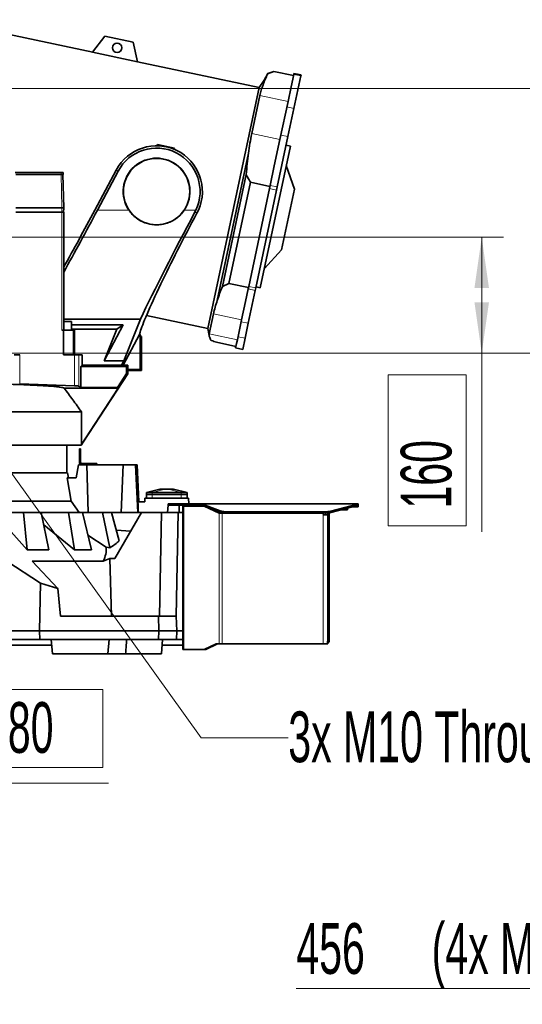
# Model space of a CAD drawing. Header units: millimetres. Extents: x 0 to 12118, y 0 to 8400.
# Tile 19 of 128: x 2785 to 3478, y 2880 to 4239. Entities that reach past the tile are written whole.
import ezdxf

# ---------------------------------------------------------------- set-up
doc = ezdxf.new("R2010")
doc.units = ezdxf.units.MM
doc.header["$LTSCALE"] = 20
doc.styles.add('SLDTEXTSTYLE0', font='TXT', dxfattribs={"width": 0.605})
doc.dimstyles.new('SLDDIMSTYLE2', dxfattribs={"dimtxt": 70, "dimasz": 70, "dimexe": 0, "dimexo": 0.0625, "dimgap": 17.5, "dimtad": 1, "dimdec": 1, "dimrnd": 1e-09, "dimzin": 12, "dimdsep": 46, "dimtxsty": 'SLDTEXTSTYLE0', "dimsah": 1, "dimcen": 0.09, "dimadec": 0, "dimazin": 3, "dimtfac": 1, "dimtofl": 0, "dimtmove": 0, "dimatfit": 3, "dimfxl": 1, "dimfrac": 2, "dimtolj": 1, "dimtzin": 12, "dimarcsym": 0})
doc.dimstyles.new('SLDDIMSTYLE3', dxfattribs={"dimtxt": 70, "dimasz": 70, "dimexe": 0, "dimexo": 0.0625, "dimgap": 17.5, "dimtad": 0, "dimtih": 1, "dimtoh": 1, "dimdec": 1, "dimrnd": 1e-09, "dimzin": 12, "dimdsep": 46, "dimtxsty": 'SLDTEXTSTYLE0', "dimblk1": 'NONE', "dimsah": 1, "dimcen": 0, "dimadec": 0, "dimazin": 3, "dimtfac": 1, "dimtmove": 0, "dimatfit": 3, "dimldrblk": 'NONE', "dimfxl": 1, "dimfrac": 2, "dimtolj": 1, "dimtzin": 12, "dimarcsym": 0})
doc.dimstyles.new('SLDDIMSTYLE6', dxfattribs={"dimtxt": 70, "dimasz": 70, "dimexe": 0, "dimexo": 0.0625, "dimgap": -17.5, "dimtad": 1, "dimdec": 1, "dimrnd": 1e-09, "dimzin": 12, "dimdsep": 46, "dimtxsty": 'SLDTEXTSTYLE0', "dimsah": 1, "dimcen": 0.09, "dimadec": 0, "dimazin": 3, "dimtfac": 1, "dimtofl": 0, "dimtmove": 0, "dimatfit": 3, "dimfxl": 1, "dimfrac": 2, "dimtolj": 1, "dimarcsym": 0})
doc.dimstyles.new('SLDDIMSTYLE7', dxfattribs={"dimtxt": 70, "dimasz": 70, "dimexe": 0, "dimexo": 0.0625, "dimgap": -17.5, "dimtad": 1, "dimdec": 1, "dimrnd": 1e-09, "dimzin": 12, "dimdsep": 46, "dimtxsty": 'SLDTEXTSTYLE0', "dimsah": 1, "dimcen": 0.09, "dimadec": 0, "dimazin": 3, "dimtfac": 1, "dimtmove": 0, "dimatfit": 0, "dimfxl": 1, "dimfrac": 2, "dimtolj": 1, "dimarcsym": 0})

# ---------------------------------------------------------------- blocks, each defined once
blk = doc.blocks.new('SW_SYMBOL_HOLE_DEPTH')
at = {"color": 0, "linetype": 'Continuous', "lineweight": 18}
for p, q in [((0, 17500), (16000, 17500)), ((8000, 17500), (8000, 1500)), ((2000, 11100), (8000, 1500)), ((14000, 11100), (8000, 1500))]:
    blk.add_line(p, q, dxfattribs=at)
blk = doc.blocks.new('_D_34')
at = {"color": 7, "linetype": 'Continuous', "lineweight": 0}
for p, q in [((4053.7, 3907.4), (4053.7, 2871.9)), ((4509.7, 3297.8), (4509.7, 2871.9)), ((4053.7, 2901.9), (3166.4, 2901.9)), ((4053.7, 2901.9), (4509.7, 2901.9))]:
    blk.add_line(p, q, dxfattribs=at)
at = {"color": 7, "linetype": 'Continuous', "lineweight": 18}
for points in [[(4053.7, 2901.9), (4123.7, 2891.9), (4123.7, 2911.9)], [(4509.7, 2901.9), (4439.7, 2911.9), (4439.7, 2891.9)]]:
    blk.add_solid(points, dxfattribs=at)
at = {"color": 7, "linetype": 'Continuous', "lineweight": 18, "xscale": 0.0045117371, "yscale": 0.0045117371, "zscale": 0.0045117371}
blk.add_blockref('SW_SYMBOL_HOLE_DEPTH', (3727.7, 2912), dxfattribs=at)
at = {"color": 7, "linetype": 'Continuous', "lineweight": 18, "char_height": 70, "attachment_point": 1, "style": 'SLDTEXTSTYLE0'}
for s, insert in [('456', (3166.4, 2992.3)), ('(4x M12', (3353.1, 2992.3)), ('20)', (3824.4, 2992.3))]:
    blk.add_mtext(s, dxfattribs=dict(at, insert=insert))
blk = doc.blocks.new('_D_47')
at = {"color": 7, "linetype": 'Continuous', "lineweight": 0}
for p, q in [((2308.6, 4143.9), (3618.5, 4143.9)), ((3588.5, 4143.9), (3588.5, 3778.9)), ((2578.6, 3778.9), (3618.5, 3778.9))]:
    blk.add_line(p, q, dxfattribs=at)
at = {"color": 7, "linetype": 'Continuous', "lineweight": 18}
for points in [[(3588.5, 4143.9), (3578.5, 4073.9), (3598.5, 4073.9)], [(3588.5, 3778.9), (3598.5, 3848.9), (3578.5, 3848.9)]]:
    blk.add_solid(points, dxfattribs=at)
at = {"color": 7, "linetype": 'Continuous', "lineweight": 18, "insert": (3498.3, 3881.2), "char_height": 70, "attachment_point": 1, "rotation": 90, "style": 'SLDTEXTSTYLE0'}
blk.add_mtext('365', dxfattribs=at)
blk = doc.blocks.new('_D_49')
at = {"color": 7, "linetype": 'Continuous', "lineweight": 0}
for p, q in [((2586.6, 3938.9), (3452.1, 3938.9)), ((3422.1, 3778.9), (3422.1, 3938.9)), ((2586.6, 3778.9), (3452.1, 3778.9)), ((3422.1, 3778.9), (3422.1, 3532.3)), ((3293.2, 3540.4), (3293.2, 3748.9)), ((3293.2, 3748.9), (3400.7, 3748.9)), ((3400.7, 3748.9), (3400.7, 3540.4)), ((3400.7, 3540.4), (3293.2, 3540.4))]:
    blk.add_line(p, q, dxfattribs=at)
at = {"color": 7, "linetype": 'Continuous', "lineweight": 18}
for points in [[(3422.1, 3938.9), (3412.1, 3868.9), (3432.1, 3868.9)], [(3422.1, 3778.9), (3432.1, 3848.9), (3412.1, 3848.9)]]:
    blk.add_solid(points, dxfattribs=at)
at = {"color": 7, "linetype": 'Continuous', "lineweight": 18, "insert": (3310.4, 3564.4), "char_height": 70, "attachment_point": 1, "rotation": 90, "style": 'SLDTEXTSTYLE0'}
blk.add_mtext('160', dxfattribs=at)
blk = doc.blocks.new('_D_50')
at = {"color": 7, "linetype": 'Continuous', "lineweight": 0}
for p, q in [((2574.6, 3926.9), (2574.6, 3155.6)), ((2654.6, 3766.9), (2654.6, 3155.6)), ((2744.5, 3207.1), (2744.5, 3314.5)), ((2744.5, 3314.5), (2899.5, 3314.5)), ((2899.5, 3314.5), (2899.5, 3207.1)), ((2899.5, 3207.1), (2744.5, 3207.1)), ((2574.6, 3185.6), (2454.6, 3185.6)), ((2574.6, 3185.6), (2654.6, 3185.6)), ((2654.6, 3185.6), (2907.5, 3185.6))]:
    blk.add_line(p, q, dxfattribs=at)
at = {"color": 7, "linetype": 'Continuous', "lineweight": 18}
for points in [[(2574.6, 3185.6), (2504.6, 3195.6), (2504.6, 3175.6)], [(2654.6, 3185.6), (2724.6, 3175.6), (2724.6, 3195.6)]]:
    blk.add_solid(points, dxfattribs=at)
at = {"color": 7, "linetype": 'Continuous', "lineweight": 18, "insert": (2768.5, 3297.3), "char_height": 70, "attachment_point": 1, "style": 'SLDTEXTSTYLE0'}
blk.add_mtext('80', dxfattribs=at)
blk = doc.blocks.new('_D_51')
at = {"color": 7, "linetype": 'Continuous', "lineweight": 0}
for p, q in [((2652, 3782.5), (2657.3, 3775.2)), ((2657.3, 3775.2), (3035.3, 3247.9)), ((3035.3, 3247.9), (3155.3, 3247.9))]:
    blk.add_line(p, q, dxfattribs=at)
at = {"color": 7, "linetype": 'Continuous', "lineweight": 18}
blk.add_solid([(2657.3, 3775.2), (2689.9, 3712.5), (2706.2, 3724.1)], dxfattribs=at)
at = {"color": 7, "linetype": 'Continuous', "lineweight": 18, "insert": (3155.3, 3284.4), "char_height": 70, "attachment_point": 1, "style": 'SLDTEXTSTYLE0'}
blk.add_mtext('3x M10 Through', dxfattribs=at)
blk = doc.blocks.new('_None')

msp = doc.modelspace()

# ---------------------------------------------------------------- linework, layer by layer
at = {"color": 7, "linetype": 'Continuous', "lineweight": 35}
for p, q in [((2885.564203, 4194.182654), (2674.548817, 4239.038085)), ((2885.436931, 4194.013763), (2902.165211, 4216.212369)), ((2902.165211, 4216.212369), (2941.291012, 4207.895418)), ((2941.291012, 4207.895418), (2947.5434, 4180.811823)), ((2885.436931, 4194.013763), (2947.5434, 4180.811823)), ((3115.140183, 4145.381808), (2947.49583, 4181.017881)), ((3126.940019, 4164.944959), (3121.924688, 4155.399318)), ((3126.803366, 4164.302097), (3135.535969, 4167.538047)), ((3126.803366, 4164.302097), (3126.940019, 4164.944959)), ((3135.554103, 4167.623357), (3126.940019, 4164.944959)), ((3135.554103, 4167.623357), (3135.535969, 4167.538047)), ((3135.535969, 4167.538047), (3162.541578, 4161.797478)), ((3162.559713, 4161.882789), (3135.554103, 4167.623357)), ((3162.9064, 4163.513727), (3159.230979, 4146.223279)), ((3163.181161, 4164.806295), (3162.9064, 4163.513727)), ((3172.687851, 4161.434489), (3163.164411, 4116.632949)), ((3163.183484, 4164.817224), (3163.181161, 4164.806295)), ((3172.964934, 4162.737986), (3163.183484, 4164.817224)), ((3172.962611, 4162.727057), (3172.687851, 4161.434489)), ((3172.964934, 4162.737986), (3172.962611, 4162.727057)), ((3079.793141, 3979.097153), (3115.140183, 4145.381808)), ((3121.924688, 4155.399318), (3115.140183, 4145.381808)), ((3120.526573, 4148.822104), (3121.924688, 4155.399318)), ((3159.230979, 4146.223279), (3154.941067, 4126.042055)), ((3104.963925, 4081.879838), (3116.106246, 4134.297152)), ((3154.941067, 4126.042055), (3143.798745, 4073.624741)), ((3163.164411, 4116.632949), (3154.87767, 4077.649267)), ((3154.87767, 4077.649267), (3140.1526, 4008.377471)), ((2974.201054, 4065.012649), (2974.697989, 4066.867144)), ((2974.697989, 4066.867144), (2998.173469, 4061.876973)), ((3158.24935, 4064.654085), (3116.664595, 3869.025079)), ((3143.798745, 4073.624741), (3136.054058, 4037.191065)), ((3158.24935, 4064.654085), (3152.38048, 4065.901628)), ((2997.902037, 4060.163352), (2998.173469, 4061.876973)), ((3057.300899, 3851.386767), (3100.560999, 4054.897171)), ((3136.054058, 4037.191065), (3130.37115, 4010.456708)), ((3163.959356, 4004.945732), (3152.553921, 4037.860826)), ((2778.614112, 4028.370777), (2842.253723, 4028.370777)), ((2779.32025, 4025.370777), (2841.82628, 4025.370777)), ((2841.82628, 4025.370777), (2843.518332, 4025.370777)), ((2842.253723, 4028.370777), (2844.596868, 4028.370777)), ((2843.518332, 4025.370777), (2844.596868, 4025.370777)), ((2845.597671, 3979.370777), (2844.462152, 4025.370777)), ((2844.596868, 4025.370777), (2844.596868, 4028.370777)), ((2917.875352, 4031.515308), (2888.421557, 3976.120777)), ((2891.982886, 3976.120777), (2920.651752, 4030.039071)), ((3064.399372, 3870.732225), (3097.244491, 4025.246973)), ((3103.071739, 4014.815137), (3073.380822, 3875.13884)), ((3103.071739, 4014.815137), (3130.077349, 4009.074569)), ((3130.37115, 4010.456708), (3129.423051, 4005.996525)), ((3140.1526, 4008.377471), (3139.204501, 4003.917287)), ((3129.423051, 4005.996525), (3100.739687, 3871.060107)), ((3139.204501, 4003.917287), (3110.521137, 3868.980869)), ((3163.959356, 4004.945732), (3146.16781, 3921.248176)), ((2779.32025, 3979.370777), (2842.961799, 3979.370777)), ((2842.960829, 3973.370777), (2779.321219, 3973.370777)), ((2845.596868, 3973.370777), (2842.960829, 3973.370777)), ((2845.597671, 3979.370777), (2842.961799, 3979.370777)), ((2845.44956, 3973.370777), (2845.597671, 3979.370777)), ((2845.596868, 3810.370777), (2845.596868, 3973.370777)), ((3026.606051, 3973.70217), (3027.822126, 3976.120777)), ((3029.383928, 3972.225147), (3031.284146, 3976.120777)), ((3044.446099, 3812.812497), (3079.793141, 3979.097153)), ((3122.360024, 3895.818338), (3146.16781, 3921.248176)), ((3064.399372, 3870.732225), (3073.380822, 3875.13884)), ((3073.380822, 3875.13884), (3100.386431, 3869.398272)), ((3100.001366, 3867.586792), (3096.280361, 3850.081902)), ((3100.739687, 3871.060107), (3100.001366, 3867.586792)), ((3109.782817, 3865.507554), (3100.141264, 3820.15037)), ((3110.521137, 3868.980869), (3109.782817, 3865.507554)), ((3110.795724, 3870.272622), (3116.664595, 3869.025079)), ((3096.280361, 3850.081902), (3090.959668, 3825.051532)), ((3046.196143, 3805.415959), (3052.124848, 3833.306629)), ((2951.239313, 3825.708011), (2845.596868, 3825.708011)), ((2845.596868, 3822.370777), (2856.501414, 3822.370777)), ((2856.501414, 3810.370777), (2856.501414, 3822.370777)), ((2928.394707, 3768.231471), (2951.239313, 3825.708011)), ((2959.624867, 3830.842902), (3044.446099, 3812.812497)), ((3090.959668, 3825.051532), (3085.030963, 3797.160861)), ((3100.141264, 3820.15037), (3095.731981, 3799.407586)), ((2842.960829, 3810.370777), (2845.08215, 3810.370777)), ((2845.08215, 3810.370777), (2845.08215, 3776.370777)), ((2845.08215, 3810.370777), (2858.475801, 3810.370777)), ((2927.484695, 3817.739201), (2856.501414, 3817.739201)), ((2856.501414, 3811.870777), (2918.837269, 3811.870777)), ((2858.475801, 3810.370777), (2860.217471, 3810.370777)), ((2860.217471, 3776.370777), (2860.217471, 3810.370777)), ((2901.492405, 3768.231471), (2927.484695, 3817.739201)), ((2918.837269, 3811.870777), (2901.492405, 3768.231471)), ((2927.484695, 3817.739201), (2918.837269, 3811.870777)), ((2927.65274, 3762.370777), (2950.079448, 3804.54928)), ((2950.079448, 3804.54928), (2951.01316, 3807.921307)), ((2951.056374, 3804.54928), (2950.079448, 3804.54928)), ((2951.056374, 3756.44301), (2951.056374, 3804.54928)), ((2951.580452, 3802.219878), (2951.056374, 3804.54928)), ((3044.446099, 3812.812497), (3046.179781, 3803.086517)), ((2952.628607, 3801.870777), (2951.580452, 3802.219878)), ((2952.628607, 3754.870777), (2952.628607, 3801.870777)), ((3056.106966, 3793.876677), (3083.112576, 3788.136109)), ((3083.948179, 3792.067073), (3082.689721, 3786.146854)), ((3085.030963, 3797.160861), (3083.948179, 3792.067073)), ((3095.731981, 3799.407586), (3092.471171, 3784.067616)), ((3082.689721, 3786.146854), (3082.659404, 3786.004234)), ((3082.659404, 3786.004234), (3092.440855, 3783.924996)), ((3092.471171, 3784.067616), (3092.440855, 3783.924996)), ((2777.199899, 3776.370777), (2784.828714, 3776.370777)), ((2860.638499, 3776.370777), (2845.08215, 3776.370777)), ((2866.468954, 3776.370777), (2860.638499, 3776.370777)), ((2871.03279, 3776.370777), (2866.468954, 3776.370777)), ((2871.03279, 3776.370777), (2871.03279, 3762.370777)), ((2928.394707, 3768.231471), (2901.492405, 3768.231471)), ((2925.278521, 3762.370777), (2928.394707, 3768.231471)), ((2871.03279, 3762.370777), (2869.198518, 3760.536505)), ((2869.198518, 3731.593004), (2869.198518, 3760.536505)), ((2869.198518, 3760.536505), (2932.129989, 3760.536505)), ((2871.03279, 3762.370777), (2933.964261, 3762.370777)), ((2933.964261, 3750.422134), (2872.561891, 3655.870777)), ((2932.129989, 3750.965471), (2919.549362, 3731.593004)), ((2932.129989, 3760.536505), (2933.964261, 3762.370777)), ((2932.129989, 3760.536505), (2932.129989, 3750.965471)), ((2932.129989, 3750.965471), (2933.964261, 3750.422134)), ((2933.964261, 3750.422134), (2933.964261, 3762.370777)), ((2933.964261, 3756.44301), (2951.056374, 3756.44301)), ((2933.964261, 3754.870777), (2952.628607, 3754.870777)), ((2951.056374, 3756.44301), (2952.628607, 3754.870777)), ((2784.828714, 3736.516427), (2860.638499, 3733.869091)), ((2920.544644, 3730.719985), (2845.967464, 3730.719985)), ((2866.468954, 3733.411789), (2869.198518, 3731.593004)), ((2919.549362, 3731.593004), (2869.198518, 3731.593004)), ((2920.544644, 3730.719985), (2869.924857, 3652.772348)), ((2919.549362, 3731.593004), (2920.544644, 3730.719985)), ((2869.924857, 3697.940761), (2394.471521, 3697.940761)), ((2869.924857, 3652.772348), (2869.924857, 3697.940761)), ((2869.924857, 3652.194999), (2872.311935, 3655.870777)), ((2872.311935, 3655.870777), (2872.561891, 3655.870777)), ((2869.924857, 3651.870777), (2379.128607, 3651.870777)), ((2785.461079, 3651.688237), (2785.461079, 3651.870777)), ((2820.424989, 3651.688237), (2785.461079, 3651.688237)), ((2820.424989, 3651.688237), (2820.424989, 3651.870777)), ((2833.432329, 3651.688237), (2833.432329, 3651.870777)), ((2847.943155, 3651.688237), (2833.432329, 3651.688237)), ((2847.943155, 3651.688237), (2847.943155, 3651.870777)), ((2849.628607, 3613.870777), (2849.628607, 3651.870777)), ((2867.128607, 3644.370777), (2867.128607, 3646.870777)), ((2867.128607, 3646.870777), (2868.628607, 3646.870777)), ((2867.128607, 3628.370777), (2867.128607, 3644.370777)), ((2868.628607, 3644.370777), (2867.128607, 3644.370777)), ((2868.628607, 3646.870777), (2868.628607, 3644.370777)), ((2868.628607, 3628.370777), (2868.628607, 3644.370777)), ((2869.924857, 3651.870777), (2869.924857, 3652.772348)), ((2866.117741, 3624.870777), (2862.853153, 3606.870777)), ((2866.117741, 3624.870777), (2877.402752, 3624.870777)), ((2887.128607, 3626.370777), (2870.628607, 3626.370777)), ((2877.402752, 3624.870777), (2927.661142, 3624.870777)), ((2879.249974, 3558.870777), (2877.402752, 3624.870777)), ((2887.128607, 3624.870777), (2887.128607, 3626.370777)), ((2887.128607, 3626.370777), (2891.128607, 3626.370777)), ((2891.128607, 3626.370777), (2891.128607, 3624.870777)), ((2925.002424, 3558.870777), (2927.661142, 3624.870777)), ((2927.661142, 3624.870777), (2944.555489, 3624.870777)), ((2947.627659, 3558.870777), (2944.555489, 3624.870777)), ((2944.555489, 3624.870777), (2946.628607, 3624.870777)), ((2949.301404, 3573.870777), (2946.628607, 3624.870777)), ((2398.326591, 3613.870777), (2850.930623, 3613.870777)), ((2855.910258, 3574.627701), (2850.475708, 3606.870777)), ((2862.853153, 3606.870777), (2850.475708, 3606.870777)), ((2852.164912, 3606.870777), (2850.930623, 3613.870777)), ((2978.128607, 3591.370777), (2959.628607, 3586.370777)), ((2978.128609, 3591.370777), (2978.381243, 3591.370777)), ((2978.381243, 3591.370777), (2985.452311, 3591.370777)), ((2985.452311, 3591.370777), (2989.804903, 3591.370777)), ((2989.804903, 3591.370777), (2996.875971, 3591.370777)), ((2996.875971, 3591.370777), (2997.128607, 3591.370777)), ((3015.628607, 3586.370777), (2997.128607, 3591.370777)), ((2397.69851, 3574.627701), (2855.910258, 3574.627701)), ((2855.910258, 3574.627701), (2866.760338, 3558.870777)), ((2947.879786, 3573.870777), (2957.278973, 3573.870777)), ((2957.278973, 3573.870777), (2957.628607, 3578.870777)), ((3017.628607, 3578.870777), (2957.628607, 3578.870777)), ((2959.618607, 3578.870777), (2959.618607, 3583.870777)), ((2959.618607, 3583.870777), (2967.618607, 3583.870777)), ((2959.628607, 3586.370777), (2967.628607, 3586.370777)), ((2959.628607, 3586.370777), (2959.628607, 3583.870777)), ((2967.618607, 3583.870777), (3007.638607, 3583.870777)), ((2967.628607, 3586.370777), (3007.628607, 3586.370777)), ((3007.628607, 3586.370777), (3015.628607, 3586.370777)), ((3007.638607, 3583.870777), (3015.638607, 3583.870777)), ((3015.628607, 3586.370777), (3015.628607, 3583.870777)), ((3015.638607, 3583.870777), (3015.638607, 3578.870777)), ((3018.188022, 3570.870777), (3017.628607, 3578.870777)), ((2988.753721, 3558.870777), (2989.628607, 3568.870777)), ((2989.628607, 3568.870777), (2989.628607, 3570.870777)), ((2989.628607, 3570.870777), (2992.557539, 3570.870777)), ((2992.557539, 3568.870777), (2989.628607, 3568.870777)), ((2992.557539, 3570.870777), (2996.699675, 3570.870777)), ((2992.557539, 3568.870777), (2996.699675, 3568.870777)), ((2996.699675, 3570.870777), (2999.628607, 3570.870777)), ((2999.628607, 3568.870777), (2996.699675, 3568.870777)), ((2999.628607, 3568.870777), (2999.628607, 3570.870777)), ((2999.628607, 3570.870777), (3002.557539, 3570.870777)), ((3002.557539, 3568.870777), (2999.628607, 3568.870777)), ((3002.557539, 3570.870777), (3036.628607, 3570.870777)), ((3002.557539, 3568.870777), (3036.628607, 3568.870777)), ((3004.628607, 3568.870777), (3004.628607, 3558.870777)), ((3009.629928, 3568.870777), (3009.629928, 3567.870777)), ((3009.629928, 3369.870777), (3009.629928, 3567.870777)), ((3009.629928, 3567.870777), (3011.387287, 3567.870777)), ((3038.21914, 3567.870777), (3011.387287, 3567.870777)), ((3012.629928, 3568.870777), (3012.629928, 3567.870777)), ((3036.628607, 3570.870777), (3248.820611, 3570.870777)), ((3036.628607, 3570.870777), (3036.628607, 3568.870777)), ((3036.628607, 3568.870777), (3037.117833, 3568.683392)), ((3037.117833, 3570.496008), (3061.354927, 3561.212662)), ((3037.117833, 3568.683392), (3037.117833, 3570.496008)), ((3037.117833, 3568.683392), (3061.354927, 3559.400047)), ((3038.21914, 3567.870777), (3039.239422, 3567.870777)), ((3060.006082, 3557.870777), (3039.337174, 3567.614193)), ((3062.127402, 3557.870777), (3048.172177, 3564.449333)), ((3068.070357, 3560.117936), (3208.760645, 3560.117936)), ((3214.060634, 3560.760323), (3242.228586, 3568.200505)), ((3214.060634, 3558.947707), (3242.228586, 3566.387889)), ((3237.153607, 3562.790777), (3228.610198, 3562.790777)), ((3237.153607, 3562.790777), (3237.153607, 3565.047402)), ((3251.628607, 3566.870777), (3243.868348, 3566.870777)), ((3247.97172, 3570.496008), (3248.820611, 3570.870777)), ((3247.97172, 3570.496008), (3247.97172, 3568.683392)), ((3247.97172, 3568.683392), (3248.820611, 3568.870777)), ((3248.820611, 3568.870777), (3248.820611, 3570.870777)), ((3248.820611, 3570.870777), (3251.628607, 3570.870777)), ((3251.628607, 3568.870777), (3248.820611, 3568.870777)), ((3251.628607, 3570.870777), (3251.628607, 3568.870777)), ((3251.628607, 3568.870777), (3251.628607, 3566.870777)), ((2790.049107, 3558.870777), (2760.700309, 3558.870777)), ((2795.134422, 3507.265258), (2790.049107, 3558.870777)), ((2814.415964, 3558.870777), (2790.049107, 3558.870777)), ((2814.415964, 3558.870777), (2825.013025, 3507.265258)), ((2852.268585, 3558.870777), (2814.415964, 3558.870777)), ((2860.578414, 3507.265258), (2852.268585, 3558.870777)), ((2871.389228, 3558.870777), (2852.268585, 3558.870777)), ((2871.389228, 3558.870777), (2884.024117, 3507.265258)), ((2898.974775, 3558.870777), (2871.389228, 3558.870777)), ((2909.294757, 3510.316944), (2898.974775, 3558.870777)), ((2911.546163, 3558.870777), (2898.974775, 3558.870777)), ((2911.546163, 3558.870777), (2921.995046, 3519.836843)), ((2952.712773, 3558.870777), (2911.546163, 3558.870777)), ((2916.153953, 3495.549043), (2952.712773, 3558.870777)), ((2980.640958, 3558.870777), (2952.712773, 3558.870777)), ((2977.536712, 3415.870777), (2980.640958, 3558.870777)), ((2980.640958, 3558.870777), (3003.628607, 3558.870777)), ((3000.524361, 3415.870777), (3003.628607, 3558.870777)), ((3009.628607, 3558.870777), (3003.628607, 3558.870777)), ((3009.628607, 3395.870777), (3009.628607, 3558.870777)), ((3060.006082, 3557.870777), (3064.248723, 3557.870777)), ((3202.628607, 3557.870777), (3064.248723, 3557.870777)), ((3068.070357, 3558.30532), (3208.760645, 3558.30532)), ((3204.628607, 3555.870777), (3209.628607, 3555.870777)), ((3206.628607, 3558.30532), (3206.628607, 3555.870777)), ((3209.628607, 3557.974938), (3209.628607, 3558.32127)), ((3209.628607, 3381.870777), (3209.628607, 3557.974938)), ((3211.628607, 3558.482855), (3211.628607, 3557.974938)), ((3211.628607, 3381.870777), (3211.628607, 3557.974938)), ((2762.084903, 3544.830956), (2795.134422, 3507.265258)), ((2817.927719, 3541.769246), (2860.578414, 3507.265258)), ((2918.022247, 3534.678045), (2937.98555, 3533.362479)), ((2879.001123, 3527.781006), (2904.149693, 3511.106557)), ((2795.134422, 3507.265258), (2825.013025, 3507.265258)), ((2860.578414, 3507.265258), (2884.024117, 3507.265258)), ((2904.149693, 3511.106557), (2909.294757, 3510.316944)), ((2813.504512, 3461.262005), (2767.290062, 3491.961106)), ((2801.915424, 3491.961106), (2899.934429, 3491.961106)), ((2801.915424, 3491.961106), (2837.426345, 3454.305518)), ((2909.105284, 3495.549043), (2911.240369, 3415.870777)), ((2909.105284, 3495.549043), (2916.153953, 3495.549043)), ((2813.504512, 3461.262005), (2812.364025, 3395.870777)), ((2837.426345, 3454.305518), (2813.504512, 3461.262005)), ((2837.426345, 3454.305518), (2841.002913, 3415.870777)), ((2976.194447, 3415.870777), (2841.002913, 3415.870777)), ((2976.628607, 3395.870777), (2976.194447, 3415.870777)), ((2976.194447, 3415.870777), (3000.580452, 3415.870777)), ((3000.580452, 3415.870777), (3001.628607, 3395.870777)), ((2812.364025, 3395.870777), (2766.628555, 3395.870777)), ((2766.712394, 3383.870777), (2812.573317, 3383.870777)), ((2976.628607, 3395.870777), (2812.364025, 3395.870777)), ((2812.364025, 3395.870777), (2812.573317, 3383.870777)), ((2812.573317, 3383.870777), (2976.368111, 3383.870777)), ((2828.133179, 3383.870777), (2829.882952, 3363.870777)), ((2906.383406, 3363.870777), (2908.133179, 3383.870777)), ((2976.368111, 3383.870777), (2976.628607, 3395.870777)), ((3000.999714, 3383.870777), (2976.368111, 3383.870777)), ((3001.628607, 3395.870777), (2976.628607, 3395.870777)), ((2980.22017, 3363.870777), (2981.969943, 3383.870777)), ((3001.628607, 3395.870777), (3000.999714, 3383.870777)), ((3009.628607, 3383.870777), (3000.999714, 3383.870777)), ((3001.628607, 3395.870777), (3009.628607, 3395.870777)), ((3009.628607, 3383.870777), (3009.628607, 3395.870777)), ((2828.841837, 3375.770777), (2511.628607, 3375.770777)), ((3009.629928, 3375.770777), (2981.261285, 3375.770777)), ((3011.387287, 3369.870777), (3009.629928, 3369.870777)), ((3011.387287, 3369.870777), (3038.21914, 3369.870777)), ((3040.340461, 3369.870777), (3038.21914, 3369.870777)), ((3039.337174, 3370.12736), (3055.763441, 3377.870777)), ((3041.458495, 3370.12736), (3057.884762, 3377.870777)), ((3060.006082, 3377.870777), (3055.763441, 3377.870777)), ((3064.248723, 3377.870777), (3060.006082, 3377.870777)), ((3203.628607, 3377.870777), (3064.248723, 3377.870777)), ((3209.628607, 3377.870777), (3203.628607, 3377.870777)), ((3209.616485, 3378.399705), (3209.616485, 3381.650911)), ((3209.628607, 3378.406675), (3209.628607, 3377.870777)), ((2906.383406, 3363.870777), (2829.882952, 3363.870777)), ((2930.801788, 3363.870777), (2906.383406, 3363.870777)), ((2980.22017, 3363.870777), (2930.799601, 3363.870777)), ((2930.801788, 3363.870777), (2931.054677, 3366.761315))]:
    msp.add_line(p, q, dxfattribs=at)
at = {"color": 8, "linetype": 'Continuous', "lineweight": 18}
for p, q in [((3172.687851, 4161.434489), (3162.9064, 4163.513727)), ((3172.962611, 4162.727057), (3163.181161, 4164.806295)), ((3116.106246, 4134.297152), (3154.941067, 4126.042055)), ((3163.164411, 4116.632949), (3153.38296, 4118.712187)), ((3104.963925, 4081.879838), (3143.798745, 4073.624741)), ((3154.87767, 4077.649267), (3145.096219, 4079.728505)), ((2842.961799, 3979.370777), (2841.82628, 4025.370777)), ((2842.253723, 4028.370777), (2842.253723, 4025.370777)), ((2917.875352, 4031.515308), (2920.651752, 4030.039071)), ((3140.1526, 4008.377471), (3130.37115, 4010.456708)), ((3139.204501, 4003.917287), (3129.423051, 4005.996525)), ((2842.813687, 3973.370777), (2842.961799, 3979.370777)), ((2842.960829, 3973.370777), (2842.960829, 3810.370777)), ((2935.424577, 3976.120777), (2891.982886, 3976.120777)), ((3027.822126, 3976.120777), (3011.832638, 3976.120777)), ((3029.383928, 3972.225147), (3026.606051, 3973.70217)), ((3109.782817, 3865.507554), (3100.001366, 3867.586792)), ((3110.521137, 3868.980869), (3100.739687, 3871.060107)), ((3052.124848, 3833.306629), (3090.959668, 3825.051532)), ((3100.141264, 3820.15037), (3090.359813, 3822.229608)), ((2858.475801, 3810.370777), (2858.475801, 3776.370777)), ((3046.196143, 3805.415959), (3085.030963, 3797.160861)), ((3095.731981, 3799.407586), (3085.95053, 3801.486824)), ((3092.471171, 3784.067616), (3082.689721, 3786.146854)), ((2784.828714, 3736.516427), (2784.828714, 3776.370777)), ((2860.638499, 3776.370777), (2860.638499, 3733.869091)), ((2866.468954, 3776.370777), (2866.468954, 3733.411789)), ((2959.628607, 3586.370777), (2978.381243, 3591.370777)), ((2967.628607, 3586.370777), (2985.452311, 3591.370777)), ((3007.628607, 3586.370777), (2989.804903, 3591.370777)), ((3015.628607, 3586.370777), (2996.875971, 3591.370777)), ((2967.618607, 3583.870777), (2967.618607, 3578.870777)), ((2967.628607, 3586.370777), (2967.628607, 3583.870777)), ((3007.628607, 3586.370777), (3007.628607, 3583.870777)), ((3007.638607, 3578.870777), (3007.638607, 3583.870777)), ((2992.557539, 3570.870777), (2992.557539, 3568.870777)), ((2996.699675, 3568.870777), (2996.699675, 3570.870777)), ((3002.557539, 3570.870777), (3002.557539, 3568.870777)), ((3011.387287, 3369.870777), (3011.387287, 3567.870777)), ((3013.508607, 3568.870777), (3013.508607, 3567.870777)), ((3247.97172, 3570.496008), (3037.117833, 3570.496008)), ((3039.909314, 3567.614193), (3039.337174, 3567.614193)), ((3061.354927, 3559.400047), (3061.354927, 3561.212662)), ((3068.070357, 3560.117936), (3068.070357, 3558.30532)), ((3208.760645, 3558.30532), (3208.760645, 3560.117936)), ((3214.060634, 3560.760323), (3214.060634, 3558.947707)), ((3242.228586, 3566.387889), (3242.228586, 3568.200505)), ((3060.006082, 3377.870777), (3060.006082, 3557.870777)), ((3062.127402, 3559.132609), (3062.127402, 3557.870777)), ((3064.248723, 3558.62611), (3064.248723, 3557.870777)), ((3064.248723, 3377.870777), (3064.248723, 3557.870777)), ((3203.628607, 3558.30532), (3203.628607, 3556.870777)), ((3203.628607, 3377.870777), (3203.628607, 3556.870777)), ((3211.628607, 3557.974938), (3209.628607, 3557.974938)), ((3039.337174, 3370.12736), (3041.458495, 3370.12736)), ((3209.628607, 3381.870777), (3211.628607, 3381.870777))]:
    msp.add_line(p, q, dxfattribs=at)
at = {"color": 7, "linetype": 'Continuous', "lineweight": 35}
for centre, radius in [((2919.233026, 4200.316153), 6.5), ((2973.628607, 4001.870777), 45.763655)]:
    msp.add_circle(centre, radius, dxfattribs=at)
for centre, radius, start, end in [((2973.628607, 4001.870777), 63.144467, 335.933602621, 152), ((2973.628607, 4001.870777), 60, 334.585313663, 152), ((2973.628607, 4001.870777), 46.071797, 326.01953145, 213.980468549), ((2870.628607, 3628.370777), 3.5, 180, 270), ((2870.628607, 3628.370777), 2, 180, 270), ((3038.207687, 3565.256722), 2.614079, 64.400455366, 89.748953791), ((3067.774194, 3579.445911), 19.330244, 250.604680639, 270.877876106), ((3208.895101, 3581.19349), 21.075983, 269.63447519, 284.187211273), ((3236.847941, 3589.994513), 22.448388, 283.868219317, 299.704494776), ((3236.847941, 3588.181897), 22.448388, 283.868219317, 299.704494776), ((3067.774194, 3577.633295), 19.330244, 250.604680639, 270.877876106), ((3202.628607, 3556.870777), 1, 0, 90), ((3208.895101, 3579.380875), 21.075983, 269.63447519, 284.187211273), ((3038.207687, 3372.484831), 2.614079, 270.251046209, 295.599544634), ((3040.329007, 3372.484831), 2.614079, 270.251046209, 295.599544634), ((3207.628607, 3381.870777), 4, 299.799705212, 0), ((3207.628607, 3381.870777), 2, 353.688542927, 0)]:
    msp.add_arc(centre, radius, start, end, dxfattribs=at)
for centre, major_axis, ratio, start_param, end_param in [((2878.331126, 3976.120777), (122.592517, 229.930117), 0.0462452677, 4.3566097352, 4.737040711), ((2878.331126, 3976.120777), (90.611861, 169.948347), 0.0462452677, 4.2577016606, 4.737040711), ((3041.543053, 3976.120777), (122.592517, 229.930117), 0.0462452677, 1.6059639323, 2.3082664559), ((3041.543053, 3976.120777), (90.611861, 169.948347), 0.0462452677, 1.6183655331, 2.2346848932), ((3078.527883, 4041.663519), (127.922627, 239.927079), 0.0462452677, 2.364806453, 2.9373853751), ((2846.496363, 3733.375236), (20, 0), 0.0349207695, 0.0523598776, 0.7853981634), ((2624.628607, -3375.196222), (0, 9851.127874), 0.0462945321, 5.4932420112, 5.4953879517), ((2624.628607, 3547.188559), (312.204616, 0), 0.2875955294, 5.8600196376, 5.9736423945), ((2624.628607, 3508.200266), (279.659481, 0), 0.3303721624, 6.1065032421, 6.3146466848), ((2624.628607, 3552.591363), (347.118527, 0), 0.2867777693, 5.6282997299, 5.6729925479)]:
    msp.add_ellipse(centre, major_axis=major_axis, ratio=ratio, start_param=start_param, end_param=end_param, dxfattribs=at)
for points, knots in [([(3120.526573, 4148.822104), (3121.457872, 4151.429821), (3123.321097, 4156.647008), (3125.64235, 4161.749829), (3126.803366, 4164.302097)], [0, 0, 0, 0, 0.4998320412, 1, 1, 1, 1]), ([(3116.106246, 4134.297152), (3116.684993, 4136.752499), (3117.843332, 4141.666783), (3119.631724, 4146.435835), (3120.526573, 4148.822104)], [0, 0, 0, 0, 0.4996345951, 1, 1, 1, 1]), ([(3100.560999, 4054.897171), (3101.135248, 4059.41977), (3102.284567, 4068.471447), (3104.07038, 4077.408242), (3104.963925, 4081.879838)], [0, 0, 0, 0, 0.4996421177, 1, 1, 1, 1]), ([(3097.244491, 4025.246973), (3097.680162, 4030.204287), (3098.55178, 4040.122053), (3099.891118, 4049.971093), (3100.560999, 4054.897171)], [0, 0, 0, 0, 0.4998417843, 1, 1, 1, 1]), ([(3103.071739, 4014.815137), (3101.865163, 4016.870012), (3099.8388, 4020.321034), (3097.991739, 4023.828137), (3097.244491, 4025.246973)], [0, 0, 0, 0, 0.5954392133, 1, 1, 1, 1]), ([(2935.424577, 3976.120777), (2936.945608, 3974.092895), (2939.987927, 3970.036791), (2945.751612, 3965.026132), (2952.204068, 3961.000219), (2959.293802, 3958.055615), (2966.836821, 3956.319093), (2974.65827, 3955.823484), (2982.482414, 3956.66148), (2990.089729, 3958.781165), (2997.222827, 3962.172136), (3003.222886, 3966.404467), (3008.139466, 3971.100336), (3010.60162, 3974.44735), (3011.832638, 3976.120777)], [0, 0, 0, 0, 0.0845209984, 0.1690561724, 0.2534882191, 0.3379276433, 0.4244844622, 0.5110430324, 0.5986345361, 0.6862235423, 0.7737967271, 0.8613599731, 0.930683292, 1, 1, 1, 1]), ([(3057.300899, 3851.386767), (3058.369306, 3854.639489), (3060.506839, 3861.147118), (3063.10157, 3867.536474), (3064.399372, 3870.732225)], [0, 0, 0, 0, 0.4998320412, 1, 1, 1, 1]), ([(3052.124848, 3833.306629), (3052.829594, 3836.354723), (3054.240118, 3842.455368), (3056.280142, 3848.408184), (3057.300899, 3851.386767)], [0, 0, 0, 0, 0.4996345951, 1, 1, 1, 1]), ([(3046.677439, 3801.410354), (3046.439125, 3802.110383), (3045.962157, 3803.511442), (3046.11811, 3804.780817), (3046.196143, 3805.415959)], [0, 0, 0, 0, 0.4996421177, 1, 1, 1, 1]), ([(3048.671423, 3796.742539), (3048.223634, 3797.543754), (3047.327773, 3799.146693), (3046.894263, 3800.655641), (3046.677439, 3801.410354)], [0, 0, 0, 0, 0.4998417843, 1, 1, 1, 1]), ([(3056.106966, 3793.876677), (3053.888314, 3794.718014), (3051.347197, 3795.681633), (3048.972738, 3796.623072), (3048.671423, 3796.742539)], [0, 0, 0, 0, 0.8731014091, 1, 1, 1, 1]), ([(2845.967464, 3730.719985), (2845.423008, 3730.921255), (2844.330734, 3731.325038), (2840.963145, 3731.924848), (2837.097267, 3732.418539), (2833.302388, 3732.807898), (2829.657835, 3733.138306), (2825.033762, 3733.503496), (2819.567693, 3733.875957), (2813.912825, 3734.216132), (2808.394856, 3734.514535), (2802.698421, 3734.794107), (2796.873307, 3735.055623), (2790.160458, 3735.331751), (2782.459263, 3735.618914), (2774.013458, 3735.901206), (2765.488571, 3736.158018), (2757.247167, 3736.38281), (2748.997177, 3736.587077), (2740.862714, 3736.770273), (2731.829055, 3736.954828), (2721.843394, 3737.13664), (2711.202541, 3737.305244), (2700.728793, 3737.448912), (2690.826054, 3737.565664), (2681.109915, 3737.662966), (2671.702574, 3737.741736), (2661.434131, 3737.811408), (2650.293705, 3737.867501), (2638.660437, 3737.903577), (2627.421288, 3737.918074), (2616.975894, 3737.913792), (2606.890961, 3737.89333), (2597.272889, 3737.858967), (2585.488192, 3737.798724), (2571.594703, 3737.698414), (2556.400431, 3737.546814), (2542.192047, 3737.366853), (2529.42629, 3737.171634), (2518.037154, 3736.967312), (2507.625579, 3736.754957), (2497.768078, 3736.529062), (2487.683723, 3736.269164), (2477.765401, 3735.981724), (2468.171861, 3735.667416), (2458.235945, 3735.304393), (2452.009641, 3735.032964), (2448.49778, 3734.879868)], [0, 0, 0, 0, 0.0323920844, 0.0649842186, 0.0978322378, 0.1143639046, 0.1308955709, 0.1545747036, 0.1783316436, 0.197942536, 0.2175975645, 0.2352426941, 0.2529199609, 0.2706813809, 0.2932767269, 0.3159397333, 0.336074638, 0.3562573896, 0.3744355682, 0.3926489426, 0.4104022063, 0.4329817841, 0.4556289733, 0.4757498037, 0.4959184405, 0.5140838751, 0.5322844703, 0.5500252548, 0.5725911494, 0.5952245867, 0.6153330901, 0.6354893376, 0.6536434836, 0.6718327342, 0.6895623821, 0.7202609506, 0.7511303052, 0.7778926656, 0.8047678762, 0.8290504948, 0.8494954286, 0.8722093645, 0.8949920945, 0.9195971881, 0.9442897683, 0.9685774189, 1, 1, 1, 1]), ([(2869.924857, 3697.940761), (2866.008699, 3703.458609), (2858.175035, 3714.496206), (2850.037122, 3725.311437), (2845.967464, 3730.719985)], [0, 0, 0, 0, 0.4999138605, 1, 1, 1, 1]), ([(3204.628607, 3555.870777), (3204.517549, 3555.881506), (3204.295387, 3555.90297), (3203.996327, 3556.072788), (3203.769745, 3556.323899), (3203.646743, 3556.605561), (3203.633861, 3556.793946), (3203.628607, 3556.870777)], [0, 0, 0, 0, 0.213853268, 0.4277912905, 0.6401944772, 0.8532568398, 1, 1, 1, 1]), ([(2931.04947, 3366.76177), (2931.256335, 3369.129477), (2931.754255, 3374.828519), (2932.214179, 3380.535059), (2932.483024, 3383.870777)], [0, 0, 0, 0, 0.4154568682, 1, 1, 1, 1])]:
    msp.add_open_spline(points, degree=3, knots=knots, dxfattribs=at)
msp.add_open_spline([(3036.628607, 3570.870777), (3036.710145, 3570.8546), (3036.87322, 3570.822245), (3037.036296, 3570.604754), (3037.117833, 3570.496008)], degree=3, dxfattribs=at)

# ---------------------------------------------------------------- dimensions: what is measured, and where the dimension line sits
at = {"color": 7, "linetype": 'Continuous', "lineweight": 18}
for base, p1, p2, dimstyle, picture, middle in [((3588.522931, 3778.870777), (2304.628607, 4143.870777), (2574.628607, 3778.870777), 'SLDDIMSTYLE2', '_D_47', (3588.522931, 3961.370777)), ((3422.149342, 3938.870777), (2582.628607, 3778.870777), (2582.628607, 3938.870777), 'SLDDIMSTYLE6', '_D_49', (3422.149342, 3644.623395))]:
    dim = msp.add_linear_dim(base=base, p1=p1, p2=p2, angle=90, dimstyle=dimstyle, dxfattribs=at)
    dim.commit()
    dim.dimension.update_dxf_attribs({"geometry": picture, "text_midpoint": middle, "dimtype": 160})
dim = msp.add_linear_dim(base=(2654.628607, 3185.588778), p1=(2574.628607, 3930.870777), p2=(2654.628607, 3770.870777), dimstyle='SLDDIMSTYLE7', dxfattribs=at)
dim.commit()
dim.dimension.update_dxf_attribs({"geometry": '_D_50', "text_midpoint": (2821.986431, 3185.588778), "dimtype": 160})
dim = msp.add_linear_dim(base=(4509.69209, 2901.874718), p1=(4053.69209, 3911.370777), p2=(4509.69209, 3301.777272), text='<> (4x M12 {\\fGDT;x}20)', dimstyle='SLDDIMSTYLE2', dxfattribs=at)
dim.commit()
dim.dimension.update_dxf_attribs({"geometry": '_D_34', "text_midpoint": (3564.885747, 2901.874718), "dimtype": 160})
dim = msp.add_diameter_dim_2p(p1=(2652.006869, 3782.528165), p2=(2657.250345, 3775.213389), text='3x M10 Through', dimstyle='SLDDIMSTYLE3', override={"dimpost": '<>'}, dxfattribs=at)
dim.commit()
dim.dimension.update_dxf_attribs({"geometry": '_D_51', "text_midpoint": (3505.376958, 3247.853266), "dimtype": 163})

doc.saveas('drawing.dxf')
